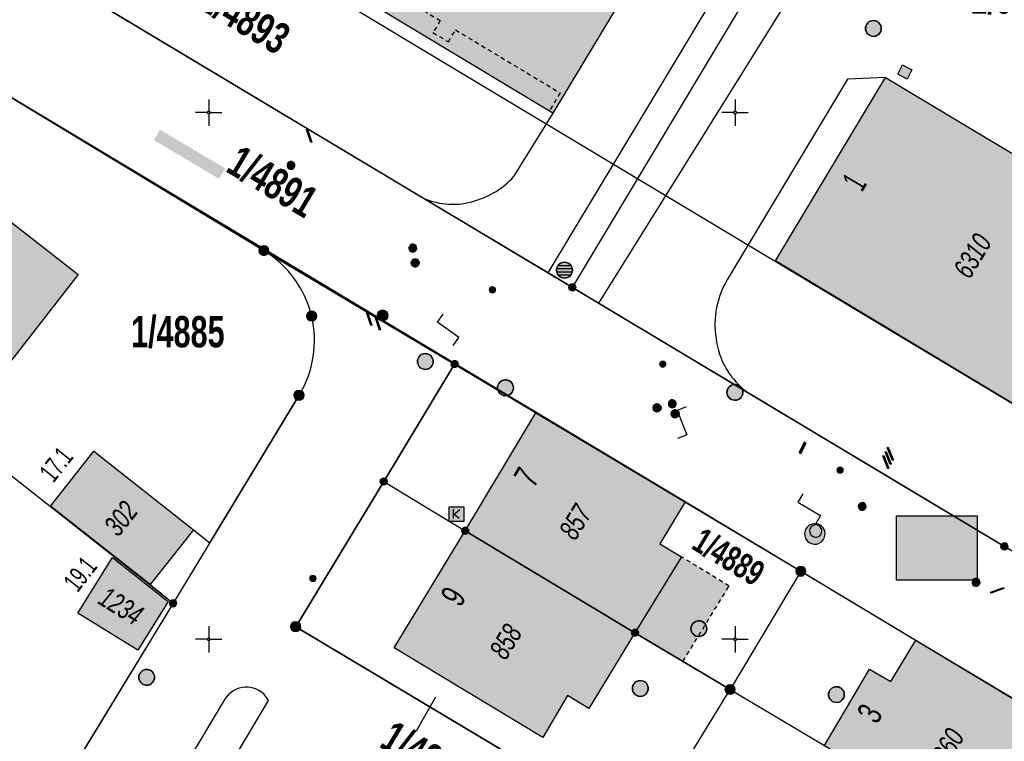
# Model space of a CAD drawing. Header units: metres. Extents: x 2695560 to 2696939, y 1260529 to 1262050.
# Tile 95 of 256: x 2696117 to 2696164, y 1260770 to 1260804. Entities that reach past the tile are written whole.
import ezdxf

# ---------------------------------------------------------------- set-up
doc = ezdxf.new("R2010")
doc.units = ezdxf.units.M
doc.linetypes.add('AUSGEZOGEN', pattern=[0])
doc.linetypes.add('VERDECKT2_S2', pattern=[0.36, 0.2, -0.16])
for name, color, linetype in [('XR$1$AV_Flächen (EO)', 7, 'AUSGEZOGEN'), ('XR$1$AV_Gebäudeflächen (BB)', 7, 'AUSGEZOGEN'), ('XR$1$AV_Gebäudeflächen (EO)', 7, 'AUSGEZOGEN'), ('XR$1$AV_Grenzpunkte', 7, 'AUSGEZOGEN'), ('XR$1$AV_Grundstück-Nr.', 7, 'AUSGEZOGEN'), ('XR$1$AV_Haus-Nr.', 7, 'AUSGEZOGEN'), ('XR$1$AV_Hinweislinien', 7, 'AUSGEZOGEN'), ('XR$1$AV_Koordinatennetzpunkte', 7, 'AUSGEZOGEN'), ('XR$1$AV_Linien (BB)', 7, 'AUSGEZOGEN'), ('XR$1$AV_Linien (EO)', 7, 'AUSGEZOGEN'), ('XR$1$AV_Versicherung-Nr.', 7, 'AUSGEZOGEN'), ('XR$1$AW_LK_Einlaufschacht alt', 24, 'AUSGEZOGEN'), ('XR$1$AW_LK_Schachtdeckel', 24, 'AUSGEZOGEN'), ('XR$1$AW_LK_Zwischenpunkt', 24, 'AUSGEZOGEN'), ('XR$1$EW_LK_Knoten', 1, 'AUSGEZOGEN'), ('XR$1$FM_LK_SW_TRASSEKNOTEN', 94, 'AUSGEZOGEN'), ('XR$1$GA_LK_Absperrarmatur', 32, 'AUSGEZOGEN'), ('XR$1$GA_LK_Rohrleitungsteil', 32, 'AUSGEZOGEN'), ('XR$1$GA_LK_Siphon', 32, 'AUSGEZOGEN'), ('XR$1$Liegenschaftsgrenzen', 7, 'AUSGEZOGEN'), ('XR$1$PFAV', 255, 'AUSGEZOGEN'), ('XR$1$PFAW', 255, 'AUSGEZOGEN'), ('XR$1$PFGA', 255, 'AUSGEZOGEN'), ('XR$1$PFWA', 255, 'AUSGEZOGEN'), ('XR$1$PFWFM', 255, 'AUSGEZOGEN'), ('XR$1$RAEW', 8, 'AUSGEZOGEN'), ('XR$1$RP_Abstandslinie', 7, 'AUSGEZOGEN'), ('XR$1$TV_LK_KNOTEN', 92, 'AUSGEZOGEN'), ('XR$1$WA_LK_Absperrarmatur', 171, 'AUSGEZOGEN'), ('XR$1$WA_LK_Rohrleitungsteil', 171, 'AUSGEZOGEN')]:
    doc.layers.add(name, color=color, linetype=linetype)
doc.styles.add('ARIAL', font='arial.ttf')

# ---------------------------------------------------------------- blocks, each defined once
blk = doc.blocks.new('COMPLEXOBJECT_50')
at = {"layer": 'XR$1$AV_Linien (BB)', "color": 7, "linetype": 'AUSGEZOGEN', "transparency": 33554687}
for p, q in [((6125.788, 10772.193), (6116.821, 10757.283)), ((6126.022, 10769.051), (6127.842, 10772.1))]:
    blk.add_line(p, q, dxfattribs=at)
blk.add_lwpolyline([(6117.735, 10754.734), (6132.842, 10745.776), (6130.931, 10742.558), (6128.97, 10741.71), (6128.348, 10743.01), (6126.567, 10742.226), (6126.481, 10740.688), (6124.962, 10740.209), (6122.355, 10739.416), (6116.487, 10743.909)], dxfattribs=at)
for centre, radius, start, end in [((6126.786, 10771.535), 1.195, 93.0796, 146.6213), ((6126.785, 10771.53), 1.201, 28.339, 93.0233), ((6120.789, 10757.271), 3.968, 179.8197, 198.9478), ((6120.794, 10757.267), 3.971, 198.878, 219.628)]:
    blk.add_arc(centre, radius, start, end, dxfattribs=at)
blk = doc.blocks.new('COMPLEXOBJECT_237')
at = {"layer": 'XR$1$AV_Linien (BB)', "color": 7, "linetype": 'AUSGEZOGEN', "transparency": 33554687}
blk.add_line((6141.347, 10799.973), (6139.481, 10796.962), dxfattribs=at)
for centre, radius, start, end in [((6136.615, 10799.5), 3.829, 285.6085, 318.4696), ((6136.584, 10799.085), 3.44, 246.0696, 287.9636)]:
    blk.add_arc(centre, radius, start, end, dxfattribs=at)
blk = doc.blocks.new('COMPLEXOBJECT_238')
at = {"layer": 'XR$1$AV_Linien (BB)', "color": 7, "linetype": 'AUSGEZOGEN', "transparency": 33554687}
blk.add_line((6135.189, 10795.941), (6118.78, 10805.77), dxfattribs=at)
for centre, radius, start, end in [((6121.152, 10809.627), 4.566, 142.2885, 190.3122), ((6121.077, 10809.631), 4.492, 190.5276, 239.2538)]:
    blk.add_arc(centre, radius, start, end, dxfattribs=at)
blk = doc.blocks.new('COMPLEXOBJECT_246')
at = {"layer": 'XR$1$AV_Linien (BB)', "color": 7, "linetype": 'AUSGEZOGEN', "transparency": 33554687}
blk.add_arc((5965.524, 11088.434), 389.689, 299.03642, 308.07245, dxfattribs=at)
blk = doc.blocks.new('COMPLEXOBJECT_262')
at = {"layer": 'XR$1$AV_Linien (BB)', "color": 7, "linetype": 'AUSGEZOGEN', "transparency": 33554687}
blk.add_line((6127.62, 10793.45), (6114.14, 10801.6), dxfattribs=at)
blk.add_arc((6111.855, 10797.663), 4.552, 59.8717, 141.7688, dxfattribs=at)
blk = doc.blocks.new('COMPLEXOBJECT_264')
at = {"layer": 'XR$1$AV_Linien (BB)', "color": 7, "linetype": 'AUSGEZOGEN', "transparency": 33554687}
blk.add_lwpolyline([(6157.14, 10801.659), (6155.341, 10801.579), (6149.643, 10792.098)], dxfattribs=at)
for centre, radius, start, end in [((6153.173, 10789.946), 4.134, 148.6346, 189.1926), ((6152.768, 10789.712), 3.701, 186.6142, 234.5949)]:
    blk.add_arc(centre, radius, start, end, dxfattribs=at)
blk = doc.blocks.new('COMPLEXOBJECT_269')
at = {"layer": 'XR$1$AV_Linien (BB)', "color": 7, "linetype": 'AUSGEZOGEN', "transparency": 33554687}
blk.add_lwpolyline([(6124.274, 10780.194), (6125.049, 10779.581), (6129.29, 10786.58)], dxfattribs=at)
for centre, radius, start, end in [((6125.023, 10789.171), 5.005, 13.506, 58.7457), ((6125.027, 10789.188), 4.998, 328.5423, 13.3247)]:
    blk.add_arc(centre, radius, start, end, dxfattribs=at)
blk = doc.blocks.new('COMPLEXOBJECT_1318')
at = {"layer": 'XR$1$Liegenschaftsgrenzen', "color": 7, "linetype": 'AUSGEZOGEN', "transparency": 33554687}
blk.add_line((6114.14, 10801.6), (6127.62, 10793.45), dxfattribs=at)
blk.add_arc((6111.855, 10797.663), 4.552, 59.8717, 141.7688, dxfattribs=at)
blk = doc.blocks.new('COMPLEXOBJECT_1319')
at = {"layer": 'XR$1$Liegenschaftsgrenzen', "color": 7, "linetype": 'AUSGEZOGEN', "transparency": 33554687}
blk.add_line((6129.29, 10786.58), (6123.31, 10776.71), dxfattribs=at)
for centre, radius, start, end in [((6125.023, 10789.171), 5.005, 13.506, 58.7457), ((6125.027, 10789.188), 4.998, 328.5423, 13.3247)]:
    blk.add_arc(centre, radius, start, end, dxfattribs=at)
blk = doc.blocks.new('COMPLEXOBJECT_1330')
at = {"layer": 'XR$1$Liegenschaftsgrenzen', "color": 7, "linetype": 'AUSGEZOGEN', "transparency": 33554687}
blk.add_line((6118.78, 10805.77), (6142.27, 10791.7), dxfattribs=at)
for centre, radius, start, end in [((6121.152, 10809.627), 4.566, 142.2885, 190.3122), ((6121.077, 10809.631), 4.492, 190.5276, 239.2538)]:
    blk.add_arc(centre, radius, start, end, dxfattribs=at)
blk = doc.blocks.new('BAV15')
at = {"layer": 'XR$1$PFAV', "transparency": 33554687}
blk.add_hatch(color=7, dxfattribs=at).paths.add_polyline_path([(0.5, 0), (0.49, 0.1), (0.46, 0.2), (0.41, 0.29), (0.34, 0.36), (0.26, 0.42), (0.17, 0.47), (0.08, 0.49), (-0.03, 0.5), (-0.13, 0.48), (-0.22, 0.45), (-0.31, 0.4), (-0.38, 0.33), (-0.44, 0.24), (-0.48, 0.15), (-0.5, 0.05), (-0.5, -0.05), (-0.48, -0.15), (-0.44, -0.24), (-0.38, -0.33), (-0.31, -0.4), (-0.22, -0.45), (-0.13, -0.48), (-0.03, -0.5), (0.08, -0.49), (0.17, -0.47), (0.26, -0.42), (0.34, -0.36), (0.41, -0.29), (0.46, -0.2), (0.49, -0.1)])
at = {"color": 7, "transparency": 33554687}
for start, end in [(90, 270), (270, 90)]:
    blk.add_arc((0, 0), 0.5, start, end, dxfattribs=at)
at = {"layer": 'XR$1$PFAV', "transparency": 33554687}
blk.add_circle((0, 0), 0.5, dxfattribs=at)
blk = doc.blocks.new('BAV2041')
at = {"color": 7, "transparency": 33554687}
for p, q in [((0, 0.5), (0, 0.05)), ((-0.05, 0), (-0.5, 0)), ((0.05, 0), (0.5, 0)), ((0, -0.05), (0, -0.5))]:
    blk.add_line(p, q, dxfattribs=at)
blk.add_circle((0, 0), 0.05, dxfattribs=at)
for start, end in [(90, 270), (270, 90)]:
    blk.add_arc((0, 0), 0.05, start, end, dxfattribs=at)
blk = doc.blocks.new('BAW2089')
at = {"layer": 'XR$1$PFAW', "transparency": 33554687}
blk.add_hatch(color=7, dxfattribs=at).paths.add_polyline_path([(-0.5, 0.5), (-0.5, -0.5), (0.5, -0.5), (0.5, 0.5)])
at = {"transparency": 33554687}
blk.add_lwpolyline([(-0.5, 0.5), (0.5, 0.5), (0.5, -0.5), (-0.5, -0.5), (-0.5, 0.5)], close=True, dxfattribs=at)
at = {"layer": 'XR$1$PFAW', "transparency": 33554687}
blk.add_lwpolyline([(-0.5, 0.5), (0.5, 0.5), (0.5, -0.5), (-0.5, -0.5), (-0.5, 0.5)], close=True, dxfattribs=at)
blk = doc.blocks.new('BAW2093')
at = {"transparency": 33554687}
blk.add_lwpolyline([(-0.375, -0.5), (0, -0.5), (0, 0.5), (0.375, 0.5)], dxfattribs=at)
blk = doc.blocks.new('BAW2082')
at = {"layer": 'XR$1$PFAW', "transparency": 33554687}
blk.add_hatch(color=7, dxfattribs=at).paths.add_polyline_path([(0.509, -0.003), (0.499, 0.098), (0.469, 0.194), (0.42, 0.283), (0.354, 0.359), (0.274, 0.421), (0.183, 0.466), (0.085, 0.491), (-0.016, 0.496), (-0.116, 0.481), (-0.211, 0.446), (-0.297, 0.392), (-0.37, 0.323), (-0.428, 0.24), (-0.468, 0.147), (-0.488, 0.047), (-0.488, -0.054), (-0.468, -0.153), (-0.428, -0.246), (-0.37, -0.329), (-0.297, -0.398), (-0.211, -0.452), (-0.116, -0.487), (-0.016, -0.502), (0.085, -0.497), (0.183, -0.472), (0.274, -0.427), (0.354, -0.366), (0.42, -0.289), (0.469, -0.2), (0.499, -0.104)])
at = {"transparency": 33554687}
for start, end in [(91.19481, 268.80519), (268.80519, 91.19481)]:
    blk.add_arc((0.01, 0), 0.5, start, end, dxfattribs=at)
at = {"layer": 'XR$1$PFAW', "transparency": 33554687}
blk.add_circle((0.009, -0.003), 0.5, dxfattribs=at)
blk = doc.blocks.new('BAW2085')
at = {"layer": 'XR$1$PFAW', "transparency": 33554687}
h = blk.add_hatch(color=7, dxfattribs=at)
h.paths.add_polyline_path([(0.15, 0.501), (0.099, 0.498), (0.049, 0.491), (0, 0.478), (-0.047, 0.46), (-0.093, 0.438), (-0.136, 0.411), (-0.176, 0.38), (-0.212, 0.345), (-0.245, 0.307), (-0.274, 0.265), (-0.299, 0.221), (-0.319, 0.174), (-0.334, 0.126), (-0.344, 0.076), (-0.349, 0.026), (-0.349, -0.025), (-0.344, -0.075), (-0.334, -0.125), (-0.319, -0.173), (-0.299, -0.219), (-0.274, -0.264), (-0.245, -0.305), (-0.212, -0.344), (-0.176, -0.379), (-0.136, -0.41), (-0.093, -0.436), (-0.047, -0.459), (0, -0.476), (0.049, -0.489), (0.099, -0.497), (0.15, -0.499), (0.201, -0.497), (0.251, -0.489), (0.3, -0.476), (0.347, -0.459), (0.393, -0.436), (0.436, -0.41), (0.476, -0.379), (0.512, -0.344), (0.545, -0.305), (0.574, -0.264), (0.599, -0.219), (0.619, -0.173), (0.634, -0.125), (0.644, -0.075), (0.649, -0.025), (0.649, 0.026), (0.644, 0.076), (0.634, 0.126), (0.619, 0.174), (0.599, 0.221), (0.574, 0.265), (0.545, 0.307), (0.512, 0.345), (0.476, 0.38), (0.436, 0.411), (0.393, 0.438), (0.347, 0.46), (0.3, 0.478), (0.251, 0.491), (0.201, 0.498)])
h.paths.add_polyline_path([(0.03, -0.298), (0, -0.3), (-0.03, -0.298), (-0.06, -0.294), (-0.09, -0.286), (-0.118, -0.276), (-0.146, -0.262), (-0.171, -0.246), (-0.195, -0.228), (-0.217, -0.207), (-0.237, -0.184), (-0.255, -0.159), (-0.269, -0.132), (-0.281, -0.104), (-0.29, -0.075), (-0.297, -0.045), (-0.3, -0.015), (-0.3, 0.015), (-0.297, 0.045), (-0.29, 0.075), (-0.281, 0.104), (-0.269, 0.132), (-0.255, 0.159), (-0.237, 0.184), (-0.217, 0.207), (-0.195, 0.228), (-0.171, 0.246), (-0.146, 0.262), (-0.118, 0.276), (-0.09, 0.286), (-0.06, 0.294), (-0.03, 0.298), (0, 0.3), (0.03, 0.298), (0.06, 0.294), (0.09, 0.286), (0.118, 0.276), (0.146, 0.262), (0.171, 0.246), (0.195, 0.228), (0.217, 0.207), (0.237, 0.184), (0.255, 0.159), (0.269, 0.132), (0.281, 0.104), (0.29, 0.075), (0.297, 0.045), (0.3, 0.015), (0.3, -0.015), (0.297, -0.045), (0.29, -0.075), (0.281, -0.104), (0.269, -0.132), (0.255, -0.159), (0.237, -0.184), (0.217, -0.207), (0.195, -0.228), (0.171, -0.246), (0.146, -0.262), (0.118, -0.276), (0.09, -0.286), (0.06, -0.294)], flags=16)
blk.add_hatch(color=7, dxfattribs=at).paths.add_polyline_path([(0, 0.3), (-0.03, 0.298), (-0.06, 0.294), (-0.09, 0.286), (-0.118, 0.276), (-0.146, 0.262), (-0.171, 0.246), (-0.195, 0.228), (-0.217, 0.207), (-0.237, 0.184), (-0.255, 0.159), (-0.269, 0.132), (-0.281, 0.104), (-0.29, 0.075), (-0.297, 0.045), (-0.3, 0.015), (-0.3, -0.015), (-0.297, -0.045), (-0.29, -0.075), (-0.281, -0.104), (-0.269, -0.132), (-0.255, -0.159), (-0.237, -0.184), (-0.217, -0.207), (-0.195, -0.228), (-0.171, -0.246), (-0.146, -0.262), (-0.118, -0.276), (-0.09, -0.286), (-0.06, -0.294), (-0.03, -0.298), (0, -0.3), (0.03, -0.298), (0.06, -0.294), (0.09, -0.286), (0.118, -0.276), (0.146, -0.262), (0.171, -0.246), (0.195, -0.228), (0.217, -0.207), (0.237, -0.184), (0.255, -0.159), (0.269, -0.132), (0.281, -0.104), (0.29, -0.075), (0.297, -0.045), (0.3, -0.015), (0.3, 0.015), (0.297, 0.045), (0.29, 0.075), (0.281, 0.104), (0.269, 0.132), (0.255, 0.159), (0.237, 0.184), (0.217, 0.207), (0.195, 0.228), (0.171, 0.246), (0.146, 0.262), (0.118, 0.276), (0.09, 0.286), (0.06, 0.294), (0.03, 0.298)])
at = {"transparency": 33554687}
for centre, radius, start, end in [((0.15, 0.001), 0.5, 90, 270), ((0.15, 0.001), 0.5, 270, 90), ((0, 0), 0.3, 90, 270), ((0, 0), 0.3, 270, 90)]:
    blk.add_arc(centre, radius, start, end, dxfattribs=at)
blk = doc.blocks.new('BAW2088')
at = {"layer": 'XR$1$PFAW', "transparency": 33554687}
blk.add_hatch(color=253, dxfattribs=at).paths.add_polyline_path([(0.51, 0), (0.5, 0.101), (0.47, 0.197), (0.421, 0.286), (0.355, 0.362), (0.275, 0.424), (0.184, 0.469), (0.086, 0.494), (-0.015, 0.499), (-0.115, 0.484), (-0.21, 0.449), (-0.296, 0.395), (-0.369, 0.326), (-0.427, 0.243), (-0.467, 0.15), (-0.487, 0.051), (-0.487, -0.051), (-0.467, -0.15), (-0.427, -0.243), (-0.369, -0.326), (-0.296, -0.395), (-0.21, -0.449), (-0.115, -0.484), (-0.015, -0.499), (0.086, -0.494), (0.184, -0.469), (0.275, -0.424), (0.355, -0.362), (0.421, -0.286), (0.47, -0.197), (0.5, -0.101)])
at = {"transparency": 33554687}
for start, end in [(91.19481, 268.80519), (268.80519, 91.19481)]:
    blk.add_arc((0.01, 0), 0.5, start, end, dxfattribs=at)
at = {"layer": 'XR$1$PFAW', "transparency": 33554687}
blk.add_circle((0.01, 0), 0.5, dxfattribs=at)
blk = doc.blocks.new('BWA2013')
at = {"true_color": 0x000000, "transparency": 33554687}
blk.add_hatch(color=18, dxfattribs=at).paths.add_polyline_path([(-0.291, -0.409), (0.352, 0.357), (0.291, 0.409), (-0.352, -0.357)])
at = {"transparency": 33554687}
blk.add_lwpolyline([(-0.291, -0.409), (-0.352, -0.357), (0.291, 0.409), (0.352, 0.357), (-0.291, -0.409)], close=True, dxfattribs=at)
blk = doc.blocks.new('BWA965')
at = {"layer": 'XR$1$PFWA', "transparency": 33554687}
blk.add_hatch(color=7, dxfattribs=at).paths.add_polyline_path([(0, 0.5), (-0.05, 0.5), (-0.1, 0.49), (-0.15, 0.48), (-0.2, 0.46), (-0.24, 0.44), (-0.29, 0.41), (-0.33, 0.38), (-0.36, 0.34), (-0.4, 0.31), (-0.42, 0.26), (-0.45, 0.22), (-0.47, 0.17), (-0.48, 0.13), (-0.49, 0.08), (-0.5, 0.03), (-0.5, -0.03), (-0.49, -0.08), (-0.48, -0.13), (-0.47, -0.17), (-0.45, -0.22), (-0.42, -0.26), (-0.4, -0.31), (-0.36, -0.34), (-0.33, -0.38), (-0.29, -0.41), (-0.24, -0.44), (-0.2, -0.46), (-0.15, -0.48), (-0.1, -0.49), (-0.05, -0.5), (0, -0.5), (0.05, -0.5), (0.1, -0.49), (0.15, -0.48), (0.2, -0.46), (0.24, -0.44), (0.29, -0.41), (0.33, -0.38), (0.36, -0.34), (0.4, -0.31), (0.42, -0.26), (0.45, -0.22), (0.47, -0.17), (0.48, -0.13), (0.49, -0.08), (0.5, -0.03), (0.5, 0.03), (0.49, 0.08), (0.48, 0.13), (0.47, 0.17), (0.45, 0.22), (0.42, 0.26), (0.4, 0.31), (0.36, 0.34), (0.33, 0.38), (0.29, 0.41), (0.24, 0.44), (0.2, 0.46), (0.15, 0.48), (0.1, 0.49), (0.05, 0.5)])
at = {"transparency": 33554687}
blk.add_line((0, 0.5), (0, -0.5), dxfattribs=at)
for start, end in [(90, 270), (270, 90)]:
    blk.add_arc((0, 0), 0.5, start, end, dxfattribs=at)
blk = doc.blocks.new('BGA2013')
at = {"transparency": 33554687}
blk.add_hatch(color=36, dxfattribs=at).paths.add_polyline_path([(-0.291, -0.409), (0.352, 0.357), (0.291, 0.409), (-0.352, -0.357)])
at = {"color": 32, "transparency": 33554687}
blk.add_lwpolyline([(-0.291, -0.409), (-0.352, -0.357), (0.291, 0.409), (0.352, 0.357), (-0.291, -0.409)], close=True, dxfattribs=at)
blk = doc.blocks.new('BGA15')
at = {"layer": 'XR$1$PFGA', "transparency": 33554687}
blk.add_hatch(color=7, dxfattribs=at).paths.add_polyline_path([(0.5, 0), (0.49, 0.101), (0.459, 0.197), (0.41, 0.286), (0.344, 0.362), (0.264, 0.424), (0.174, 0.469), (0.076, 0.494), (-0.025, 0.499), (-0.125, 0.484), (-0.22, 0.449), (-0.306, 0.395), (-0.379, 0.326), (-0.437, 0.243), (-0.477, 0.15), (-0.497, 0.051), (-0.497, -0.051), (-0.477, -0.15), (-0.437, -0.243), (-0.379, -0.326), (-0.306, -0.395), (-0.22, -0.449), (-0.125, -0.484), (-0.025, -0.499), (0.076, -0.494), (0.174, -0.469), (0.264, -0.424), (0.344, -0.362), (0.41, -0.286), (0.459, -0.197), (0.49, -0.101)])
at = {"color": 32, "transparency": 33554687}
for start, end in [(91.19481, 268.80519), (268.80519, 91.19481)]:
    blk.add_arc((0, 0), 0.5, start, end, dxfattribs=at)
at = {"layer": 'XR$1$PFGA', "transparency": 33554687}
blk.add_circle((0, 0), 0.5, dxfattribs=at)
blk = doc.blocks.new('BGA965')
at = {"layer": 'XR$1$PFGA', "transparency": 33554687}
blk.add_hatch(color=7, dxfattribs=at).paths.add_polyline_path([(0.5, 0), (0.49, 0.1), (0.46, 0.2), (0.41, 0.29), (0.34, 0.36), (0.26, 0.42), (0.17, 0.47), (0.08, 0.49), (-0.03, 0.5), (-0.13, 0.48), (-0.22, 0.45), (-0.31, 0.4), (-0.38, 0.33), (-0.44, 0.24), (-0.48, 0.15), (-0.5, 0.05), (-0.5, -0.05), (-0.48, -0.15), (-0.44, -0.24), (-0.38, -0.33), (-0.31, -0.4), (-0.22, -0.45), (-0.13, -0.48), (-0.03, -0.5), (0.08, -0.49), (0.17, -0.47), (0.26, -0.42), (0.34, -0.36), (0.41, -0.29), (0.46, -0.2), (0.49, -0.1)])
at = {"color": 32, "transparency": 33554687}
blk.add_line((0, 0.5), (0, -0.5), dxfattribs=at)
for start, end in [(90, 270), (270, 90)]:
    blk.add_arc((0, 0), 0.5, start, end, dxfattribs=at)
at = {"layer": 'XR$1$PFGA', "transparency": 33554687}
blk.add_circle((0, 0), 0.5, dxfattribs=at)
blk = doc.blocks.new('BEW957')
at = {"layer": 'XR$1$RAEW', "transparency": 33554687}
blk.add_hatch(color=1, dxfattribs=at).paths.add_polyline_path([(-0.5, 0), (-0.5, -0.05), (-0.49, -0.1), (-0.48, -0.15), (-0.46, -0.2), (-0.44, -0.24), (-0.41, -0.29), (-0.38, -0.33), (-0.34, -0.36), (-0.31, -0.4), (-0.26, -0.42), (-0.22, -0.45), (-0.17, -0.47), (-0.13, -0.48), (-0.08, -0.49), (-0.03, -0.5), (0.03, -0.5), (0.08, -0.49), (0.13, -0.48), (0.17, -0.47), (0.22, -0.45), (0.26, -0.42), (0.31, -0.4), (0.34, -0.36), (0.38, -0.33), (0.41, -0.29), (0.44, -0.24), (0.46, -0.2), (0.48, -0.15), (0.49, -0.1), (0.5, -0.05), (0.5, 0), (0.5, 0.05), (0.49, 0.1), (0.48, 0.15), (0.46, 0.2), (0.44, 0.24), (0.41, 0.29), (0.38, 0.33), (0.34, 0.36), (0.31, 0.4), (0.26, 0.42), (0.22, 0.45), (0.17, 0.47), (0.13, 0.48), (0.08, 0.49), (0.03, 0.5), (-0.03, 0.5), (-0.08, 0.49), (-0.13, 0.48), (-0.17, 0.47), (-0.22, 0.45), (-0.26, 0.42), (-0.31, 0.4), (-0.34, 0.36), (-0.38, 0.33), (-0.41, 0.29), (-0.44, 0.24), (-0.46, 0.2), (-0.48, 0.15), (-0.49, 0.1), (-0.5, 0.05)])
at = {"color": 1, "transparency": 33554687}
for start, end in [(90, 180), (180, 270), (0, 90), (270, 0)]:
    blk.add_arc((0, 0), 0.5, start, end, dxfattribs=at)
at = {"layer": 'XR$1$RAEW', "color": 1, "transparency": 33554687}
blk.add_circle((0, 0), 0.5, dxfattribs=at)
blk = doc.blocks.new('BEWG5')
at = {"transparency": 33554687}
blk.add_hatch(color=1, dxfattribs=at).paths.add_polyline_path([(-0.083375, -0.5), (0.083375, -0.5), (0.083375, 0.5), (-0.083375, 0.5)])
at = {"color": 1, "transparency": 33554687}
blk.add_lwpolyline([(-0.083375, -0.5), (0.083375, -0.5), (0.083375, 0.5), (-0.083375, 0.5), (-0.083375, -0.5)], close=True, dxfattribs=at)
blk = doc.blocks.new('BWFM6')
at = {"layer": 'XR$1$PFWFM', "transparency": 33554687}
blk.add_hatch(color=7, dxfattribs=at).paths.add_polyline_path([(0.5, 0), (0.49, 0.101), (0.459, 0.197), (0.41, 0.286), (0.344, 0.362), (0.264, 0.424), (0.174, 0.469), (0.076, 0.494), (-0.025, 0.499), (-0.125, 0.484), (-0.22, 0.449), (-0.306, 0.395), (-0.379, 0.326), (-0.437, 0.243), (-0.477, 0.15), (-0.497, 0.051), (-0.497, -0.051), (-0.477, -0.15), (-0.437, -0.243), (-0.379, -0.326), (-0.306, -0.395), (-0.22, -0.449), (-0.125, -0.484), (-0.025, -0.499), (0.076, -0.494), (0.174, -0.469), (0.264, -0.424), (0.344, -0.362), (0.41, -0.286), (0.459, -0.197), (0.49, -0.101)])
at = {"color": 94, "transparency": 33554687}
for p, q in [((-0.484, 0.1), (0.486, 0.1)), ((-0.4, 0.3), (0.4, 0.3)), ((-0.487, -0.1), (0.487, -0.1)), ((-0.4, -0.3), (0.4, -0.3))]:
    blk.add_line(p, q, dxfattribs=at)
for start, end in [(90, 270), (270, 90)]:
    blk.add_arc((0, 0), 0.5, start, end, dxfattribs=at)
at = {"layer": 'XR$1$PFWFM', "transparency": 33554687}
blk.add_circle((0, 0, 0.993), 0.5, dxfattribs=at)
blk = doc.blocks.new('BTV1')
at = {"layer": 'XR$1$PFWFM', "transparency": 33554687}
blk.add_hatch(color=7, dxfattribs=at).paths.add_polyline_path([(-0.5, 0.5), (-0.5, -0.5), (0.5, -0.5), (0.5, 0.5)])
at = {"color": 92, "transparency": 33554687}
for p, q in [((-0.219, 0.321), (-0.219, -0.298)), ((-0.208, -0.05), (0.23, 0.31)), ((-0.159, 0.001), (0.192, -0.283))]:
    blk.add_line(p, q, dxfattribs=at)
blk.add_polyline3d([(-0.5, 0.5, 0.993), (0.5, 0.5, 0.993), (0.5, -0.5, 0.993), (-0.5, -0.5, 0.993)], close=True, dxfattribs=at)

msp = doc.modelspace()

# ---------------------------------------------------------------- hatches: boundary and pattern name
at = {"transparency": 33554687}
for points in [[(2696123.659, 1260798.998), (2696123.365, 1260798.503), (2696126.463, 1260796.66), (2696126.757, 1260797.155)], [(2696158.633, 1260780.671), (2696158.633, 1260777.616), (2696162.466, 1260777.616), (2696162.466, 1260780.671)]]:
    msp.add_hatch(color=7, dxfattribs=at).paths.add_polyline_path(points)
at = {"layer": 'XR$1$AV_Gebäudeflächen (BB)', "true_color": 0xd2d2d2, "transparency": 33554687}
for points in [[(2696130.464, 1260820.063), (2696124.686, 1260810.4), (2696142.317, 1260799.783), (2696148.125, 1260809.428), (2696145.027, 1260811.293), (2696145.414, 1260811.936), (2696142.656, 1260813.597), (2696142.269, 1260812.954), (2696136.324, 1260816.534), (2696136.71, 1260817.177), (2696133.952, 1260818.838), (2696133.565, 1260818.196)], [(2696172.092, 1260793.079), (2696158.11, 1260801.469), (2696152.888, 1260792.767), (2696166.869, 1260784.377)], [(2696106.98, 1260790.12), (2696113.95, 1260784.66), (2696119.775, 1260792.124), (2696112.797, 1260797.565)], [(2696138.15, 1260779.96), (2696146.21, 1260775.12), (2696148.425, 1260778.724), (2696147.397, 1260779.34), (2696148.589, 1260781.329), (2696141.508, 1260785.563)], [(2696123.186, 1260777.408), (2696125.244, 1260780.004), (2696120.519, 1260783.741), (2696118.462, 1260781.131)], [(2696146.21, 1260775.12), (2696138.15, 1260779.96), (2696134.774, 1260774.401), (2696134.933, 1260774.306), (2696136.905, 1260773.122), (2696141.844, 1260770.158), (2696143.014, 1260772.138), (2696144.027, 1260771.533)], [(2696119.753, 1260776.057), (2696122.61, 1260774.29), (2696124.049, 1260776.613), (2696121.4, 1260778.688)], [(2696163.29, 1260764.89), (2696166.6, 1260770.532), (2696159.558, 1260774.772), (2696158.364, 1260772.806), (2696157.345, 1260773.401), (2696155.21, 1260769.77)]]:
    msp.add_hatch(color=254, dxfattribs=at).paths.add_polyline_path(points)
at = {"layer": 'XR$1$AV_Gebäudeflächen (EO)', "true_color": 0xebebeb, "transparency": 33554687}
msp.add_hatch(color=7, dxfattribs=at).paths.add_polyline_path([(2696148.487, 1260773.765), (2696150.682, 1260777.337), (2696148.425, 1260778.724), (2696146.21, 1260775.12)])

# ---------------------------------------------------------------- linework, layer by layer
at = {"color": 24, "lineweight": -3, "transparency": 33554687}
msp.add_lwpolyline([(2696158.633, 1260780.671), (2696162.466, 1260780.671), (2696162.466, 1260777.616), (2696158.633, 1260777.616), (2696158.633, 1260780.671)], close=True, dxfattribs=at)
at = {"layer": 'XR$1$AV_Flächen (EO)', "color": 7, "linetype": 'AUSGEZOGEN', "transparency": 33554687}
msp.add_line((2696148.425, 1260778.724), (2696146.21, 1260775.12), dxfattribs=at)
at = {"layer": 'XR$1$AV_Flächen (EO)', "color": 7, "linetype": 'VERDECKT2_S2', "transparency": 33554687}
msp.add_line((2696146.21, 1260775.12), (2696148.487, 1260773.765), dxfattribs=at)
msp.add_lwpolyline([(2696148.487, 1260773.765), (2696150.682, 1260777.337), (2696148.425, 1260778.724)], dxfattribs=at)
at = {"layer": 'XR$1$AV_Hinweislinien', "color": 7, "linetype": 'AUSGEZOGEN', "transparency": 33554687}
msp.add_line((2696135.839, 1260770.473), (2696136.749, 1260772.081), dxfattribs=at)
at = {"layer": 'XR$1$AV_Linien (BB)', "color": 7, "linetype": 'AUSGEZOGEN', "transparency": 33554687}
for p, q in [((2696142.09, 1260792.198), (2696154.746, 1260813.248)), ((2696158.11, 1260801.469), (2696172.092, 1260793.079)), ((2696142.09, 1260792.198), (2696136.159, 1260795.751)), ((2696137.65, 1260787.87), (2696128.59, 1260793.26)), ((2696151.594, 1260786.506), (2696144.475, 1260790.77)), ((2696141.508, 1260785.563), (2696137.65, 1260787.87)), ((2696138.15, 1260779.96), (2696141.508, 1260785.563)), ((2696141.508, 1260785.563), (2696148.589, 1260781.329)), ((2696125.244, 1260780.004), (2696123.186, 1260777.408)), ((2696146.21, 1260775.12), (2696138.15, 1260779.96)), ((2696159.558, 1260774.772), (2696166.6, 1260770.532))]:
    msp.add_line(p, q, dxfattribs=at)
for points in [[(2696142.317, 1260799.783), (2696124.686, 1260810.4), (2696130.464, 1260820.063)], [(2696130.464, 1260820.063), (2696133.565, 1260818.196), (2696133.952, 1260818.838), (2696136.71, 1260817.177), (2696136.324, 1260816.534), (2696142.269, 1260812.954), (2696142.656, 1260813.597), (2696145.414, 1260811.936), (2696145.027, 1260811.293), (2696148.125, 1260809.428), (2696142.317, 1260799.783)], [(2696186.051, 1260784.702), (2696192.234, 1260794.951), (2696163.657, 1260813.082), (2696153.765, 1260805.669), (2696144.475, 1260790.77)], [(2696166.869, 1260784.377), (2696152.888, 1260792.767), (2696158.11, 1260801.469)], [(2696106.98, 1260790.12), (2696112.797, 1260797.565), (2696119.775, 1260792.124), (2696113.95, 1260784.66)], [(2696144.475, 1260790.77), (2696143.24, 1260791.51), (2696142.09, 1260792.198)], [(2696134.948, 1260763.704), (2696139.465, 1260761.008), (2696143.359, 1260767.489), (2696130.1, 1260775.41), (2696134.28, 1260782.3), (2696137.65, 1260787.87)], [(2696170.415, 1260774.883), (2696170.57, 1260775.14), (2696151.594, 1260786.506)], [(2696123.186, 1260777.408), (2696118.462, 1260781.131), (2696120.519, 1260783.741), (2696125.244, 1260780.004)], [(2696148.589, 1260781.329), (2696147.397, 1260779.34), (2696148.425, 1260778.724), (2696146.21, 1260775.12)], [(2696148.589, 1260781.329), (2696154.09, 1260778.04), (2696159.558, 1260774.772)], [(2696146.21, 1260775.12), (2696144.027, 1260771.533), (2696143.014, 1260772.138), (2696141.844, 1260770.158), (2696136.905, 1260773.122), (2696134.933, 1260774.306), (2696134.774, 1260774.401), (2696138.15, 1260779.96)], [(2696123.186, 1260777.408), (2696124.28, 1260776.52), (2696116.72, 1260764.12), (2696114.07, 1260759.66), (2696108.37, 1260752.4), (2696108.252, 1260752.249)], [(2696139.061, 1260745.342), (2696133.03, 1260748.81), (2696143.96, 1260767.13), (2696146.54, 1260765.58), (2696150.73, 1260772.43), (2696146.21, 1260775.12)], [(2696155.21, 1260769.77), (2696157.345, 1260773.401), (2696158.364, 1260772.806), (2696159.558, 1260774.772)]]:
    msp.add_lwpolyline(points, dxfattribs=at)
msp.add_lwpolyline([(2696119.753, 1260776.057), (2696121.4, 1260778.688), (2696124.049, 1260776.613), (2696122.61, 1260774.29), (2696119.753, 1260776.057)], close=True, dxfattribs=at)
at = {"layer": 'XR$1$AV_Linien (EO)', "color": 7, "linetype": 'VERDECKT2_S2', "transparency": 33554687}
msp.add_lwpolyline([(2696124.874, 1260810.287), (2696125.392, 1260811.146), (2696136.966, 1260804.176), (2696136.621, 1260803.604), (2696137.35, 1260803.165), (2696137.691, 1260803.732), (2696142.66, 1260800.74), (2696142.146, 1260799.886)], dxfattribs=at)
at = {"layer": 'XR$1$Liegenschaftsgrenzen', "color": 7, "linetype": 'AUSGEZOGEN', "transparency": 33554687}
for p, q in [((2696143.24, 1260791.51), (2696158.79, 1260817.41)), ((2696128.59, 1260793.26), (2696137.65, 1260787.87)), ((2696143.24, 1260791.51), (2696163.753, 1260779.223)), ((2696137.65, 1260787.87), (2696134.28, 1260782.3)), ((2696137.65, 1260787.87), (2696154.09, 1260778.04)), ((2696154.09, 1260778.04), (2696150.73, 1260772.43)), ((2696124.28, 1260776.52), (2696116.72, 1260764.12))]:
    msp.add_line(p, q, dxfattribs=at)
for points in [[(2696103.45, 1260792.88), (2696106.98, 1260790.12), (2696113.95, 1260784.66), (2696124.28, 1260776.52)], [(2696134.28, 1260782.3), (2696130.1, 1260775.41), (2696143.96, 1260767.13)], [(2696134.28, 1260782.3), (2696138.15, 1260779.96), (2696146.21, 1260775.12), (2696150.73, 1260772.43)], [(2696154.09, 1260778.04), (2696167.47, 1260770.01), (2696170.57, 1260775.14)], [(2696143.96, 1260767.13), (2696146.54, 1260765.58), (2696150.73, 1260772.43)], [(2696150.73, 1260772.43), (2696155.21, 1260769.77), (2696163.29, 1260764.89), (2696168.65, 1260761.73)]]:
    msp.add_lwpolyline(points, dxfattribs=at)
at = {"layer": 'XR$1$RP_Abstandslinie', "color": 7, "linetype": 'AUSGEZOGEN', "transparency": 33554687}
for p, q in [((2696148.59, 1260781.332), (2696115.61, 1260801.11)), ((2696159.55, 1260774.759), (2696148.59, 1260781.332)), ((2696167.47, 1260770.01), (2696159.55, 1260774.759))]:
    msp.add_line(p, q, dxfattribs=at)
msp.add_lwpolyline([(2696123.06, 1260810.65), (2696147.01, 1260796.27), (2696173.64, 1260780.3)], dxfattribs=at)

# ---------------------------------------------------------------- block references
at = {"layer": 'XR$1$AV_Grenzpunkte', "color": 7, "linetype": 'AUSGEZOGEN', "lineweight": -3, "transparency": 33554687}
for p, xscale, yscale in [((2696128.59, 1260793.26), 0.4549999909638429, 0.4549999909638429), ((2696143.24, 1260791.51), 0.3249999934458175, 0.3249999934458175), ((2696130.86, 1260790.15), 0.4549999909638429, 0.4549999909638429), ((2696137.65, 1260787.87), 0.3249999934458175, 0.3249999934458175), ((2696130.26, 1260786.39), 0.4549999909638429, 0.4549999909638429), ((2696134.28, 1260782.3), 0.3249999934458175, 0.3249999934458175), ((2696138.15, 1260779.96), 0.3249999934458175, 0.3249999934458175), ((2696163.753, 1260779.223), 0.3249999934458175, 0.3249999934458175), ((2696154.09, 1260778.04), 0.4549999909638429, 0.4549999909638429), ((2696124.28, 1260776.52), 0.3249999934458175, 0.3249999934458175), ((2696130.1, 1260775.41), 0.4549999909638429, 0.4549999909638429), ((2696146.21, 1260775.12), 0.3249999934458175, 0.3249999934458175), ((2696150.73, 1260772.43), 0.4549999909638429, 0.4549999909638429)]:
    msp.add_blockref('BAV15', p, dxfattribs=dict(at, xscale=xscale, yscale=yscale))
at = {"layer": 'XR$1$AV_Koordinatennetzpunkte', "color": 7, "linetype": 'AUSGEZOGEN', "lineweight": -3, "transparency": 33554687, "xscale": 1.25, "yscale": 1.25}
for p in [(2696125.97, 1260799.81), (2696150.97, 1260799.81), (2696125.97, 1260774.81), (2696150.97, 1260774.81)]:
    msp.add_blockref('BAV2041', p, dxfattribs=at)
at = {"layer": 'XR$1$AV_Linien (BB)', "color": 7, "linetype": 'AUSGEZOGEN', "lineweight": -3, "transparency": 33554687}
for name in ['COMPLEXOBJECT_238', 'COMPLEXOBJECT_262', 'COMPLEXOBJECT_264', 'COMPLEXOBJECT_237', 'COMPLEXOBJECT_269', 'COMPLEXOBJECT_246', 'COMPLEXOBJECT_50']:
    msp.add_blockref(name, (2690000.97, 1249999.81), dxfattribs=at)
at = {"layer": 'XR$1$AW_LK_Einlaufschacht alt', "color": 24, "linetype": 'AUSGEZOGEN', "lineweight": -3, "transparency": 33554687, "xscale": 0.5000000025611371, "yscale": 0.5000000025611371, "rotation": 242.0507012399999}
msp.add_blockref('BAW2089', (2696159.028, 1260801.735), dxfattribs=at)
at = {"layer": 'XR$1$AW_LK_Schachtdeckel', "color": 24, "linetype": 'AUSGEZOGEN', "lineweight": -3, "transparency": 33554687, "xscale": 0.7499999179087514, "yscale": 0.7499999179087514}
for p in [(2696157.528, 1260803.802), (2696155.771, 1260772.187)]:
    msp.add_blockref('BAW2082', p, dxfattribs=at)
at = {"layer": 'XR$1$AW_LK_Schachtdeckel', "color": 24, "linetype": 'AUSGEZOGEN', "lineweight": -3, "transparency": 33554687}
for name, p, xscale, yscale, rotation in [('BAW2082', (2696136.254, 1260787.988), 0.7499999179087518, 0.7499999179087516, 58.57098389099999), ('BAW2088', (2696140.057, 1260786.748), 0.757819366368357, 0.7578193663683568, 329.341057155), ('BAW2088', (2696150.954, 1260786.536), 0.7578193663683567, 0.7578193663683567, 329.037745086), ('BAW2085', (2696154.799, 1260779.949), 0.9749278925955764, 0.9749278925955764, 250.943609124), ('BAW2082', (2696149.237, 1260775.316), 0.7499999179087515, 0.7499999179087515, 2.442045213), ('BAW2082', (2696123.017, 1260773.012), 0.7499999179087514, 0.7499999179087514, 327.126708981), ('BAW2082', (2696146.461, 1260772.483), 0.7499999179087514, 0.7499999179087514, 315.84521484)]:
    msp.add_blockref(name, p, dxfattribs=dict(at, xscale=xscale, yscale=yscale, rotation=rotation))
at = {"layer": 'XR$1$AW_LK_Zwischenpunkt', "color": 24, "linetype": 'AUSGEZOGEN', "lineweight": -3, "transparency": 33554687, "xscale": 1.250000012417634, "yscale": 1.250000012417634}
for p, rotation in [((2696137.342, 1260789.499), 54.23067635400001), ((2696148.444, 1260785.095), 201.657702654), ((2696154.486, 1260780.998), 239.271624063)]:
    msp.add_blockref('BAW2093', p, dxfattribs=dict(at, rotation=rotation))
at = {"layer": 'XR$1$EW_LK_Knoten', "color": 1, "linetype": 'AUSGEZOGEN', "lineweight": -3, "transparency": 33554687, "xscale": 0.2749999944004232, "yscale": 0.2749999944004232}
for p in [(2696139.441, 1260791.394), (2696147.531, 1260787.864), (2696155.95, 1260782.838), (2696130.921, 1260777.703)]:
    msp.add_blockref('BEW957', p, dxfattribs=at)
at = {"layer": 'XR$1$EW_LK_Knoten', "color": 1, "linetype": 'AUSGEZOGEN', "lineweight": -3, "transparency": 33554687, "xscale": 0.5499999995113, "yscale": 0.5499999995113, "rotation": 334.1195999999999}
msp.add_blockref('BEWG5', (2696154.174, 1260783.898), dxfattribs=at)
at = {"layer": 'XR$1$FM_LK_SW_TRASSEKNOTEN', "color": 94, "linetype": 'AUSGEZOGEN', "lineweight": -3, "transparency": 33554687, "xscale": 0.7499999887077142, "yscale": 0.7499999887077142}
msp.add_blockref('BWFM6', (2696142.867, 1260792.33), dxfattribs=at)
at = {"layer": 'XR$1$GA_LK_Absperrarmatur', "color": 32, "linetype": 'AUSGEZOGEN', "lineweight": -3, "transparency": 33554687, "xscale": 0.3749999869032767, "yscale": 0.3749999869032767}
for p, rotation in [((2696135.774, 1260792.675), 58.2597), ((2696147.264, 1260785.797), 59.1084), ((2696148.117, 1260785.513), 329.5341)]:
    msp.add_blockref('BGA965', p, dxfattribs=dict(at, rotation=rotation))
at = {"layer": 'XR$1$GA_LK_Rohrleitungsteil', "color": 32, "linetype": 'AUSGEZOGEN', "lineweight": -3, "transparency": 33554687, "xscale": 0.6499999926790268, "yscale": 0.6499999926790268, "rotation": 58.2597}
msp.add_blockref('BGA2013', (2696134, 1260789.805), dxfattribs=at)
at = {"layer": 'XR$1$GA_LK_Siphon', "color": 32, "linetype": 'AUSGEZOGEN', "lineweight": -3, "transparency": 33554687, "xscale": 0.4999999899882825, "yscale": 0.4999999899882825}
msp.add_blockref('BGA15', (2696134.229, 1260790.177), dxfattribs=at)
at = {"layer": 'XR$1$Liegenschaftsgrenzen', "color": 7, "linetype": 'AUSGEZOGEN', "lineweight": -3, "transparency": 33554687}
for name in ['COMPLEXOBJECT_1330', 'COMPLEXOBJECT_1318', 'COMPLEXOBJECT_1319']:
    msp.add_blockref(name, (2690000.97, 1249999.81), dxfattribs=at)
at = {"layer": 'XR$1$TV_LK_KNOTEN', "color": 92, "linetype": 'AUSGEZOGEN', "lineweight": -3, "transparency": 33554687, "xscale": 0.7000000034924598, "yscale": 0.7000000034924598}
msp.add_blockref('BTV1', (2696137.734, 1260780.755), dxfattribs=at)
at = {"layer": 'XR$1$WA_LK_Absperrarmatur', "color": 171, "linetype": 'AUSGEZOGEN', "lineweight": -3, "transparency": 33554687, "yscale": 0.3749999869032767}
for p, xscale, rotation in [((2696129.875, 1260797.297), 0.3749999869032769, 58.435447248), ((2696135.663, 1260793.377), 0.3749999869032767, 238.3702130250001), ((2696147.986, 1260785.99), 0.3749999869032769, 239.4894897), ((2696157.001, 1260781.115), 0.3749999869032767, 61.802849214), ((2696162.411, 1260777.514), 0.3749999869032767, 60.13593891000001)]:
    msp.add_blockref('BWA965', p, dxfattribs=dict(at, xscale=xscale, rotation=rotation))
at = {"layer": 'XR$1$WA_LK_Rohrleitungsteil', "color": 171, "linetype": 'AUSGEZOGEN', "lineweight": -3, "transparency": 33554687}
for p, xscale, yscale, rotation in [((2696130.741, 1260798.707), 0.6499999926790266, 0.6499999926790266, 58.43544723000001), ((2696133.594, 1260790.018), 0.6499999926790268, 0.649999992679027, 238.3702130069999), ((2696158.339, 1260783.611), 0.6499999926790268, 0.6499999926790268, 61.80284923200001), ((2696158.129, 1260783.22), 0.6499999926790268, 0.6499999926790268, 61.80284923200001), ((2696158.236, 1260783.42), 0.6499999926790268, 0.6499999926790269, 61.802849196), ((2696163.418, 1260777.137), 0.6499999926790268, 0.6499999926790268, 329.4224048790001)]:
    msp.add_blockref('BWA2013', p, dxfattribs=dict(at, xscale=xscale, yscale=yscale, rotation=rotation))

# ---------------------------------------------------------------- texts
at = {"layer": 'XR$1$AV_Grundstück-Nr.', "color": 7, "transparency": 33554687, "attachment_point": 5, "style": 'ARIAL'}
for s, insert, char_height, width, rotation in [('\\A1;{\\fArial|i0|b1;\\H1.484908;\\W0.700000;\\C7;1/4893}\\P', (2696127.683, 1260804.273), 1.48491, 4.98214, 329.0796), ('\\A1;{\\fArial|i0|b1;\\H1.484908;\\W0.700000;\\C7;1/4891}\\P', (2696128.999, 1260796.522), 1.48491, 4.97324, 329.0787), ('\\A1;{\\fArial|i0|b1;\\H1.187926;\\W0.700000;\\C7;1/4889}\\P', (2696150.659, 1260778.713), 1.18793, 3.98571, 328.6485), ('\\A1;{\\fArial|i0|b1;\\H1.484908;\\W0.700000;\\C7;1/4888}\\P', (2696136.292, 1260769.217), 1.48491, 4.98214, 329.1462)]:
    msp.add_mtext(s, dxfattribs=dict(at, insert=insert, char_height=char_height, width=width, rotation=rotation))
at = {"layer": 'XR$1$AV_Grundstück-Nr.', "color": 7, "transparency": 33554687, "char_height": 1.48491, "width": 4.98214, "attachment_point": 5, "style": 'ARIAL'}
for s, insert in [('\\A1;{\\fArial|i0|b1;\\H1.484908;\\W0.700000;\\C7;1/9899}\\P', (2696164.359, 1260805.225)), ('\\A1;{\\fArial|i0|b1;\\H1.484908;\\W0.700000;\\C7;1/4885}\\P', (2696124.504, 1260789.386))]:
    msp.add_mtext(s, dxfattribs=dict(at, insert=insert))
at = {"layer": 'XR$1$AV_Haus-Nr.', "color": 7, "transparency": 33554687, "style": 'ARIAL'}
for s, insert, char_height, width, attachment_point, rotation in [('\\W0.57;1', (2696156.129, 1260796.814), 1.1621, 0.90385, 2, 59.0319), ('\\W0.63;17.1', (2696119.092, 1260782.825), 0.92968, 1.96781, 8, 51.6591), ('\\W0.68;7', (2696140.565, 1260782.812), 1.1621, 1.02516, 2, 59.0607), ('\\W0.63;19.1', (2696120.244, 1260777.617), 0.92968, 1.96781, 8, 51.9327), ('\\W0.68;9', (2696137.087, 1260777.155), 1.1621, 1.02516, 2, 58.7295), ('\\W0.68;3', (2696156.858, 1260771.592), 1.1621, 1.02516, 2, 59.5449)]:
    msp.add_mtext(s, dxfattribs=dict(at, insert=insert, char_height=char_height, width=width, attachment_point=attachment_point, rotation=rotation))
at = {"layer": 'XR$1$AV_Versicherung-Nr.', "color": 7, "transparency": 33554687, "char_height": 0.96842, "attachment_point": 5, "style": 'ARIAL'}
for s, insert, width, rotation in [('\\A1;{\\fArial|i1|b0;\\H0.968418;\\W0.700000;\\C7;6310}\\P', (2696162.245, 1260793.004), 2.45636, 58.896), ('\\A1;{\\fArial|i1|b0;\\H0.968418;\\W0.700000;\\C7;302}\\P', (2696121.799, 1260780.545), 1.93301, 51.5943), ('\\A1;{\\fArial|i1|b0;\\H0.968418;\\W0.700000;\\C7;857}\\P', (2696143.384, 1260780.376), 1.93301, 58.4262), ('\\A1;{\\fArial|i1|b0;\\H0.968418;\\W0.700000;\\C7;1234}\\P', (2696121.803, 1260776.39), 2.45636, 328.2642), ('\\A1;{\\fArial|i1|b0;\\H0.968418;\\W0.700000;\\C7;858}\\P', (2696140.077, 1260774.699), 1.93301, 58.6746), ('\\A1;{\\fArial|i1|b0;\\H0.968418;\\W0.700000;\\C7;860}\\P', (2696161.087, 1260769.756), 1.93301, 59.6034)]:
    msp.add_mtext(s, dxfattribs=dict(at, insert=insert, width=width, rotation=rotation))

doc.saveas('drawing.dxf')
